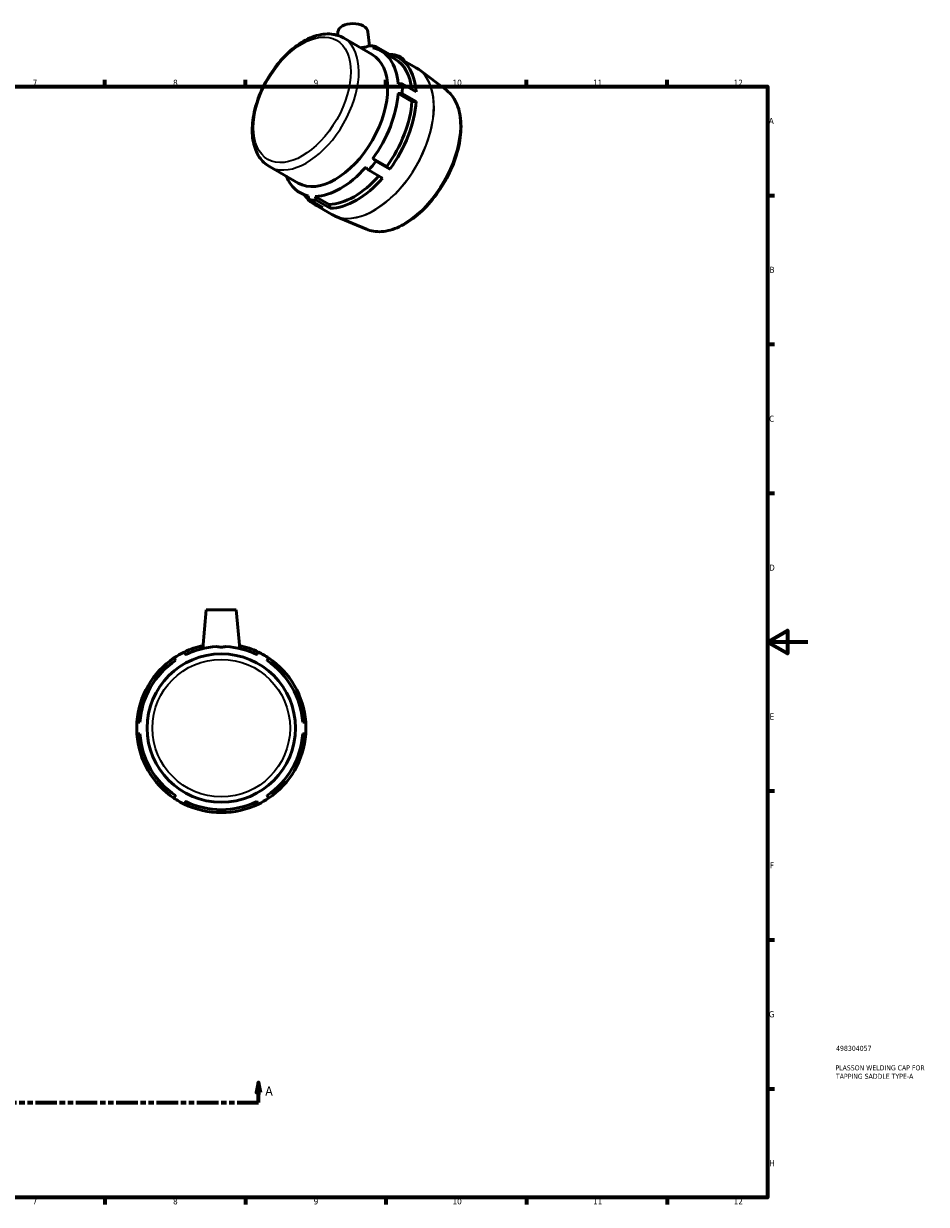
# Model space of a CAD drawing. Header units: millimetres. Extents: x 0 to 900, y -190 to 605.
# Tile 3 of 3: x 450 to 900, y 17 to 605. Entities that reach past the tile are written whole.
import ezdxf

# ---------------------------------------------------------------- set-up
doc = ezdxf.new("R2010")
doc.units = ezdxf.units.MM
doc.linetypes.add('DOUBLE_DASH_CHAIN', pattern=[1.2403, 0.6614, -0.0827, 0.1654, -0.0827, 0.1654, -0.0827])
for name, color, linetype, lineweight in [('Border (ANSI)', 7, 'Continuous', 70), ('Section Line (ANSI)', 7, 'DOUBLE_DASH_CHAIN', 70), ('Title (ISO)', 7, 'Continuous', 50), ('Visible (ANSI)', 7, 'Continuous', 50), ('Visible Narrow (ANSI)', 7, 'Continuous', 35)]:
    doc.layers.add(name, color=color, linetype=linetype, lineweight=lineweight)
doc.styles.add('Label Text (ANSI)', font='tahoma.ttf')
doc.styles.add('Note Text (ANSI)', font='tahoma.ttf')
doc.styles.add('Note Text (ISO)', font='tahoma.ttf')

# ---------------------------------------------------------------- blocks, each defined once
blk = doc.blocks.new('Borders Default Border')
at = {"layer": 'Border (ANSI)'}
for p, q in [((490.58, 574), (490.58, 577.45)), ((560.67, 574), (560.67, 577.45)), ((630.75, 574), (630.75, 577.45)), ((700.83, 574), (700.83, 577.45)), ((770.92, 574), (770.92, 577.45)), ((821, 519.75), (824.45, 519.75)), ((821, 445.5), (824.45, 445.5)), ((821, 371.25), (824.45, 371.25)), ((821, 222.75), (824.45, 222.75)), ((821, 148.5), (824.45, 148.5)), ((821, 74.25), (824.45, 74.25)), ((490.58, 20), (490.58, 16.55)), ((560.67, 20), (560.67, 16.55)), ((630.75, 20), (630.75, 16.55)), ((700.83, 20), (700.83, 16.55)), ((770.92, 20), (770.92, 16.55))]:
    blk.add_line(p, q, dxfattribs=at)
at = {"layer": 'Border (ANSI)', "flags": 128}
for points in [[(20, 20), (20, 574), (821, 574), (821, 20), (20, 20)], [(841, 297), (821, 297), (831, 302.77), (831, 291.23), (821, 297)]]:
    blk.add_lwpolyline(points, dxfattribs=at)
at = {"layer": 'Border (ANSI)', "attachment_point": 7, "style": 'Note Text (ANSI)'}
for s, insert, char_height in [('7', (454.6, 574.4), 3.05), ('8', (524.63, 574.33), 3.05), ('9', (594.7, 574.34), 3.05), ('10', (663.96, 574.34), 3.048), ('11', (734.04, 574.4), 3.048), ('12', (804.13, 574.4), 3.048), ('A', (821.63, 555.35), 3.05), ('B', (821.99, 481.1), 3.05), ('C', (821.8, 406.8), 3.05), ('D', (821.81, 332.6), 3.05), ('E', (822.05, 258.35), 3.05), ('F', (822.14, 184.1), 3.05), ('G', (821.66, 109.79), 3.05), ('H', (821.81, 35.6), 3.05), ('7', (454.6, 16.55), 3.05), ('8', (524.63, 16.48), 3.05), ('9', (594.7, 16.49), 3.05), ('10', (663.96, 16.49), 3.048), ('11', (734.04, 16.55), 3.048), ('12', (804.13, 16.55), 3.048)]:
    blk.add_mtext(s, dxfattribs=dict(at, insert=insert, char_height=char_height))
blk = doc.blocks.new('Title Blocks ISO')
at = {"layer": 'Title (ISO)', "color": 232, "true_color": 0xca0064, "style": 'Note Text (ISO)'}
for tag, p in [('PART_NUMBER_001', (34.16, 73.13)), ('DESCRIPTION_001', (33.84, 63.4)), ('DESCRIPTION_002', (34.09, 59.19))]:
    blk.add_attdef(tag, p, '', height=2.5, dxfattribs=at)
blk = doc.blocks.new('2dTransSection0')
at = {"layer": 'Section Line (ANSI)', "linetype": 'Continuous'}
for p, q in [((214.51, 77.35), (213.51, 72.35)), ((214.51, 72.35), (214.51, 77.35)), ((215.51, 72.35), (214.51, 77.35)), ((567.12, 77.35), (566.12, 72.35)), ((567.12, 72.35), (567.12, 77.35)), ((568.12, 72.35), (567.12, 77.35)), ((213.51, 72.35), (215.51, 72.35)), ((214.51, 67.35), (214.51, 72.35)), ((566.12, 72.35), (568.12, 72.35)), ((567.12, 67.35), (567.12, 72.35)), ((214.51, 67.35), (225.03, 67.35)), ((556.6, 67.35), (567.12, 67.35))]:
    blk.add_line(p, q, dxfattribs=at)
at = {"layer": 'Section Line (ANSI)', "linetype": 'DOUBLE_DASH_CHAIN', "ltscale": 16.224298}
blk.add_line((214.51, 67.35), (567.12, 67.35), dxfattribs=at)
at = {"layer": 'Section Line (ANSI)', "linetype": 'Continuous', "flags": 128}
for points in [[(215.51, 72.35), (214.51, 77.35), (213.51, 72.35), (215.51, 72.35)], [(568.12, 72.35), (567.12, 77.35), (566.12, 72.35), (568.12, 72.35)]]:
    blk.add_lwpolyline(points, dxfattribs=at)
at = {"layer": 'Section Line (ANSI)'}
for points in [[(215.51, 72.35), (214.51, 77.35), (213.51, 72.35), (215.51, 72.35)], [(568.12, 72.35), (567.12, 77.35), (566.12, 72.35), (568.12, 72.35)]]:
    blk.add_solid(points, dxfattribs=at)
at = {"layer": 'Section Line (ANSI)', "char_height": 4.57, "attachment_point": 7, "style": 'Label Text (ANSI)'}
for insert in [(207.15, 70.85), (570.59, 70.85)]:
    blk.add_mtext('A', dxfattribs=dict(at, insert=insert))

msp = doc.modelspace()

# ---------------------------------------------------------------- linework, layer by layer
at = {"layer": 'Visible (ANSI)'}
for p, q in [((606.782, 601.378), (606.589, 599.58)), ((621.753, 601.378), (622.503, 594.382)), ((609.543, 598.294), (623.893, 590.03)), ((625.771, 594.05), (632.698, 590.061)), ((628.356, 591.73), (635.283, 587.741)), ((637.068, 588.421), (645.835, 583.372)), ((660.879, 572.184), (647.39, 582.344)), ((638.844, 575.399), (645.771, 571.41)), ((643.676, 566.593), (636.749, 570.582)), ((638.844, 570.583), (645.771, 566.594)), ((624.2, 538.226), (631.127, 534.237)), ((625.771, 536.875), (632.698, 532.886)), ((572.615, 534.167), (586.964, 525.903)), ((622.165, 532.391), (629.092, 528.402)), ((587.734, 521.19), (592.149, 518.648)), ((595.496, 519.289), (602.423, 515.3)), ((592.412, 517.665), (599.339, 513.676)), ((594.969, 515.316), (603.737, 510.267)), ((596.018, 517.334), (602.945, 513.345)), ((620.964, 502.871), (605.406, 509.438)), ((541.144, 313.107), (539.451, 293.756)), ((541.144, 313.107), (556.144, 313.107)), ((556.144, 313.107), (557.837, 293.756))]:
    msp.add_line(p, q, dxfattribs=at)
msp.add_circle((548.644, 254.107), 37, dxfattribs=at)
for radius, start, end in [(42.18, 102.400154, 115.996362), (40.7, 93.302304, 115.850524), (40.7, 64.149476, 86.697696), (42.18, 64.003638, 77.599846), (42.18, 124.003638, 175.996362), (42.18, 115.996362, 124.003638), (42.18, 55.996362, 64.003638), (42.18, 4.003638, 55.996362), (40.7, 124.149476, 175.850524), (40.7, 4.149476, 55.850524), (42.18, 175.996362, 184.003638), (42.18, 355.996362, 4.003638), (42.18, 184.003638, 235.996362), (40.7, 184.149476, 235.850524), (40.7, 304.149476, 355.850524), (42.18, 304.003638, 355.996362), (42.18, 235.996362, 244.003638), (42.18, 295.996362, 304.003638), (42.18, 244.003638, 295.996362), (40.7, 244.149476, 295.850524)]:
    msp.add_arc((548.644, 254.107), radius, start, end, dxfattribs=at)
for centre, major_axis, ratio, start_param, end_param in [((614.267, 601.112), (7.5, 0), 0.5758617, 0.0616641, 3.0799285), ((605.429, 557.967), (18.464, 32.064), 0.5780931, 3.1415927, 6.2831853), ((608.045, 556.46), (20.311, 35.27), 0.5780931, 0.3322877, 0.4296997), ((609.091, 555.857), (21.049, 36.552), 0.5780931, 0.189989, 0.3297424), ((608.045, 556.46), (20.311, 35.27), 0.5780931, 5.5682754, 6.470629), ((616.018, 551.868), (21.049, 36.552), 0.5780931, 5.5657301, 6.4731743), ((632.582, 585.742), (7.5, 0), 0.5758617, 0.2528719, 1.5548002), ((614.972, 552.471), (20.311, 35.27), 0.5780931, 5.6084633, 6.2831853), ((609.091, 555.857), (21.049, 36.552), 0.5780931, 5.4259768, 5.5657301), ((608.045, 556.46), (20.311, 35.27), 0.5780931, 4.5210779, 5.4234314), ((614.972, 552.471), (-20.311, -35.27), 0.5780931, 1.3794852, 2.2818388), ((616.018, 551.868), (-21.049, -36.552), 0.5780931, 1.3769399, 2.2843841), ((609.091, 555.857), (21.049, 36.552), 0.5780931, 4.3787792, 4.5185326), ((608.045, 556.46), (-20.311, -35.27), 0.5780931, 0.3322877, 1.2346412), ((608.045, 556.46), (-20.311, -35.27), 0.5780931, 5.8534856, 6.470629), ((614.972, 552.471), (-20.311, -35.27), 0.5780931, 0.3322877, 1.2245563), ((616.018, 551.868), (-21.049, -36.552), 0.5780931, 0.3297424, 1.2371866), ((616.018, 551.868), (-21.049, -36.552), 0.5780931, 6.0174981, 6.4731743), ((609.091, 555.857), (-21.049, -36.552), 0.5780931, 0.189989, 0.3297424)]:
    msp.add_ellipse(centre, major_axis=major_axis, ratio=ratio, start_param=start_param, end_param=end_param, dxfattribs=at)
for points, knots in [([(572.615, 534.167), (570.625, 535.312), (568.925, 536.942), (566.191, 541.026), (565.21, 543.525), (564.025, 549.266), (563.901, 552.562), (564.572, 559.517), (565.385, 563.181), (567.842, 570.46), (569.481, 574.073), (573.414, 580.911), (575.706, 584.135), (580.736, 589.898), (583.476, 592.434), (589.179, 596.556), (592.143, 598.138), (598.007, 600.09), (600.916, 600.48), (605.765, 599.951), (607.764, 599.318), (609.543, 598.294)], [3.9250571, 3.9250571, 3.9250571, 3.9250571, 4.2029959, 4.2029959, 4.502204, 4.502204, 4.8300363, 4.8300363, 5.1635477, 5.1635477, 5.4949854, 5.4949854, 5.8253728, 5.8253728, 6.1567937, 6.1567937, 6.4902903, 6.4902903, 6.8180816, 6.8180816, 7.0666498, 7.0666498, 7.0666498, 7.0666498]), ([(645.835, 583.372), (645.943, 583.31), (646.05, 583.247), (646.262, 583.118), (646.367, 583.052), (646.576, 582.917), (646.68, 582.849), (646.885, 582.709), (646.988, 582.638), (647.19, 582.493), (647.29, 582.419), (647.39, 582.344)], [0.783464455, 0.783464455, 0.783464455, 0.783464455, 0.797742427, 0.797742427, 0.812020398, 0.812020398, 0.82629837, 0.82629837, 0.840576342, 0.840576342, 0.854854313, 0.854854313, 0.854854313, 0.854854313]), ([(620.964, 502.871), (623.261, 501.902), (625.837, 501.517), (631.386, 501.904), (634.377, 502.736), (640.468, 505.563), (643.572, 507.593), (649.523, 512.626), (652.369, 515.628), (657.521, 522.29), (659.828, 525.946), (663.679, 533.552), (665.225, 537.5), (667.399, 545.31), (668.025, 549.17), (668.275, 556.429), (667.897, 559.827), (666.125, 565.779), (664.742, 568.346), (662.272, 571.03), (661.599, 571.642), (660.879, 572.184)], [2.4295181, 2.4295181, 2.4295181, 2.4295181, 2.7290181, 2.7290181, 3.0451532, 3.0451532, 3.3708687, 3.3708687, 3.6967653, 3.6967653, 4.0216756, 4.0216756, 4.3463824, 4.3463824, 4.6717997, 4.6717997, 4.9980745, 4.9980745, 5.3200855, 5.3200855, 5.428331, 5.428331, 5.428331, 5.428331]), ([(605.406, 509.438), (605.291, 509.487), (605.177, 509.537), (604.95, 509.639), (604.838, 509.692), (604.614, 509.799), (604.502, 509.855), (604.281, 509.968), (604.171, 510.026), (603.953, 510.144), (603.845, 510.205), (603.737, 510.267)], [3.85366725, 3.85366725, 3.85366725, 3.85366725, 3.867945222, 3.867945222, 3.882223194, 3.882223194, 3.896501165, 3.896501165, 3.910779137, 3.910779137, 3.925057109, 3.925057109, 3.925057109, 3.925057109]), ([(546.299, 294.74), (547.065, 294.565), (547.873, 294.477), (549.414, 294.477), (550.222, 294.565), (550.988, 294.74)], [-1.53496994, -1.53496994, -1.53496994, -1.53496994, -1.30376421, -1.30376421, -1.07255849, -1.07255849, -1.07255849, -1.07255849])]:
    msp.add_open_spline(points, degree=3, knots=knots, dxfattribs=at)
for points, weights in [([(622.165, 594.381), (621.365, 593.999), (620.593, 593.631)], [1.00688875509, 1.00653803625, 1.00586495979]), ([(624.2, 593.3), (624.972, 593.669), (625.771, 594.05)], [1.00586495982, 1.00653803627, 1.00688875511]), ([(631.908, 589.684), (632.3, 589.871), (632.698, 590.061)], [1.13682360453, 1.13891643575, 1.14092227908]), ([(638.844, 575.399), (637.778, 575.398), (636.749, 575.397)], [1.00688875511, 1.00653803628, 1.00586495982]), ([(636.749, 570.582), (637.778, 570.583), (638.844, 570.583)], [1.00586495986, 1.00653803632, 1.00688875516]), ([(643.676, 566.593), (644.705, 566.594), (645.771, 566.594)], [1.13253851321, 1.13690486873, 1.14092227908]), ([(625.771, 536.875), (624.972, 537.563), (624.2, 538.226)], [1.00688875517, 1.00653803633, 1.00586495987]), ([(620.593, 533.742), (621.365, 533.078), (622.165, 532.391)], [1.00586495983, 1.00653803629, 1.00688875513]), ([(632.698, 532.886), (631.899, 533.574), (631.127, 534.237)], [1.14092227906, 1.13690486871, 1.13253851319]), ([(591.89, 519.62), (592.146, 518.66), (592.412, 517.665)], [1.00586495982, 1.00653803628, 1.00688875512]), ([(596.018, 517.334), (595.753, 518.329), (595.496, 519.289)], [1.00688875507, 1.00653803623, 1.00586495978]), ([(602.945, 513.345), (602.68, 514.34), (602.423, 515.3)], [1.14092227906, 1.13690486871, 1.13253851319]), ([(525.055, 289.075), (525.432, 288.421), (525.797, 287.79)], [1.00688875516, 1.00653803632, 1.00586495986]), ([(530.898, 290.735), (530.533, 291.366), (530.156, 292.02)], [1.00586495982, 1.00653803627, 1.00688875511]), ([(567.132, 292.02), (566.754, 291.366), (566.39, 290.735)], [1.00688875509, 1.00653803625, 1.00586495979]), ([(571.491, 287.79), (571.855, 288.421), (572.233, 289.075)], [1.00586495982, 1.00653803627, 1.00688875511]), ([(508.05, 257.052), (507.322, 257.052), (506.567, 257.052)], [1.00586495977, 1.00653803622, 1.00688875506]), ([(590.721, 257.052), (589.966, 257.052), (589.237, 257.052)], [1.00688875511, 1.00653803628, 1.00586495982]), ([(506.567, 251.162), (507.322, 251.162), (508.05, 251.162)], [1.00688875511, 1.00653803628, 1.00586495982]), ([(589.237, 251.162), (589.966, 251.162), (590.721, 251.162)], [1.00586495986, 1.00653803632, 1.00688875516]), ([(525.797, 220.425), (525.432, 219.794), (525.055, 219.14)], [1.00586495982, 1.00653803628, 1.00688875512]), ([(572.233, 219.14), (571.855, 219.794), (571.491, 220.425)], [1.00688875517, 1.00653803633, 1.00586495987]), ([(530.156, 216.195), (530.533, 216.849), (530.898, 217.48)], [1.00688875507, 1.00653803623, 1.00586495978]), ([(566.39, 217.48), (566.754, 216.849), (567.132, 216.195)], [1.00586495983, 1.00653803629, 1.00688875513])]:
    msp.add_rational_spline(points, weights, degree=2, dxfattribs=at)
at = {"layer": 'Visible Narrow (ANSI)'}
msp.add_circle((548.644, 254.107), 34.273, dxfattribs=at)
msp.add_ellipse((589.002, 567.426), major_axis=(17.103, 29.7), ratio=0.5780931, dxfattribs=at)
for centre, major_axis, start_param, end_param in [((591.079, 566.23), (-18.464, -32.064), 0.1570796, 2.984513), ((624.786, 546.819), (21.049, 36.552), 3.2986723, 6.1261057), ((624.891, 546.759), (-21.045, -36.546), 0.2213305, 2.9202621), ((639.489, 538.353), (20.008, 34.745), 3.3629232, 6.0618548)]:
    msp.add_ellipse(centre, major_axis=major_axis, ratio=0.5780931, start_param=start_param, end_param=end_param, dxfattribs=at)

# ---------------------------------------------------------------- block references
msp.add_blockref('Borders Default Border', (0, 0))
msp.add_blockref('Title Blocks ISO', (821, 20)).add_auto_attribs({'PART_NUMBER_001': '498304057', 'DESCRIPTION_001': 'PLASSON WELDING CAP FOR', 'DESCRIPTION_002': 'TAPPING SADDLE TYPE-A'})
at = {"layer": 'Section Line (ANSI)'}
msp.add_blockref('2dTransSection0', (0, 0), dxfattribs=at)

doc.saveas('drawing.dxf')
